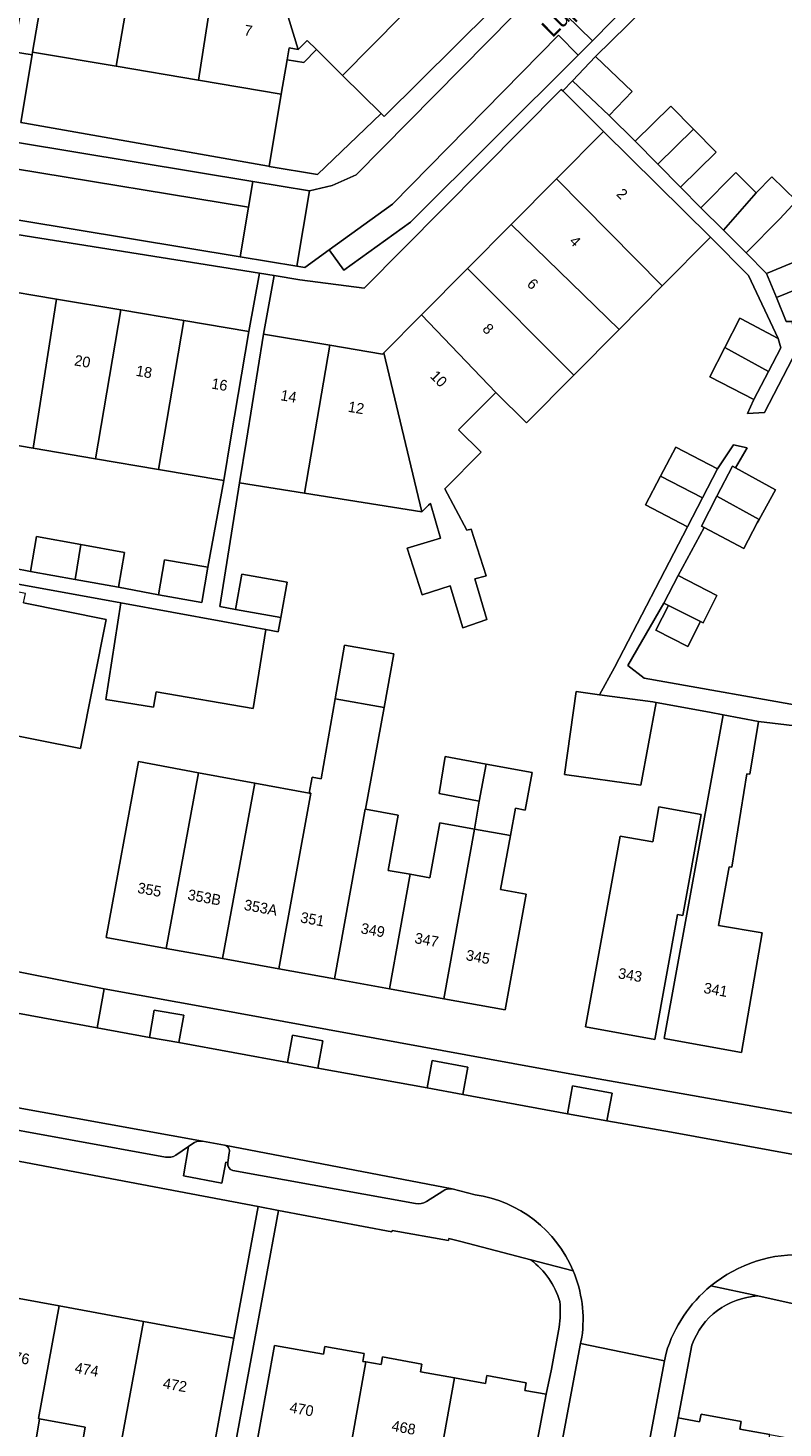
# Model space of a CAD drawing. Header units: metres. Extents: x 151448 to 154749, y 463108 to 465296.
# Tile 164 of 256: x 153036 to 153089, y 463336 to 463434. Entities that reach past the tile are written whole.
import ezdxf
from ezdxf.enums import TextEntityAlignment as Align

# ---------------------------------------------------------------- set-up
doc = ezdxf.new("R2010")
doc.units = ezdxf.units.M
for name, color, linetype, lineweight in [('B-PV-GR-GROENVOORZIENING-GV', 253, 'Continuous', 9), ('B-PV-OG-BEBOUWING-GV', 1, 'Continuous', 9), ('B-PV-OG-BEBOUWING-T18', 2, 'Continuous', 9), ('B-PV-OG-TERREIN_ERF-GV', 253, 'Continuous', 9), ('B-PV-OG-TOPOGRAFIE-T18', 2, 'Continuous', 9), ('B-PV-VH-OPENVERHARDING_BETONSTRAATSTEEN-GV', 253, 'Continuous', 9), ('B-PV-VH-OPENVERHARDING_STRAATBAKSTEEN-GV', 253, 'Continuous', 9), ('B-PV-VH-OPENVERHARDING_TEGEL-GV', 253, 'Continuous', 9)]:
    doc.layers.add(name, color=color, linetype=linetype, lineweight=lineweight)
doc.styles.add('Drong', font='txt', dxfattribs={"height": 1.8})

msp = doc.modelspace()

# ---------------------------------------------------------------- linework, layer by layer
at = {"layer": 'B-PV-GR-GROENVOORZIENING-GV', "flags": 128}
for points in [[(153046.892, 463362.776), (153047.222, 463364.697), (153045.146, 463365.054), (153044.816, 463363.133)], [(153056.623, 463360.994), (153056.969, 463362.913), (153054.833, 463363.298), (153054.487, 463361.379)], [(153066.779, 463359.143), (153067.128, 463361.062), (153064.631, 463361.517), (153064.281, 463359.598)], [(153074.095, 463357.793), (153076.851, 463357.295), (153077.23, 463359.233), (153074.441, 463359.745)]]:
    msp.add_lwpolyline(points, close=True, dxfattribs=at)
for points in [[(153047.802, 463355.668), (153047.566, 463355.506), (153047.2, 463353.445), (153049.901, 463352.938), (153050.179, 463354.396), (153050.306, 463354.372), (153050.417, 463355.05)], [(153050.085, 463355.6), (153048.544, 463355.861)]]:
    msp.add_lwpolyline(points, dxfattribs=at)
at = {"layer": 'B-PV-GR-GROENVOORZIENING-GV'}
for points in [[(153048.544, 463355.861, 0.203742), (153047.802, 463355.668)], [(153050.417, 463355.05, 0.414844), (153050.085, 463355.6)]]:
    msp.add_lwpolyline(points, format="xyb", dxfattribs=at)
at = {"layer": 'B-PV-OG-BEBOUWING-GV', "flags": 128}
for points in [[(153062.477, 463434.73), (153057.184, 463440.182), (153054.326, 463443.126), (153052.413, 463441.193), (153052.513, 463441.085), (153052.562, 463441.099), (153053.375, 463439), (153053.231, 463438.955), (153055.247, 463432.386), (153055.877, 463433.01), (153056.522, 463432.372), (153058.355, 463430.56)], [(153042.496, 463431.21), (153044.109, 463440.532), (153041.321, 463441.003), (153040.989, 463439.032), (153037.883, 463439.556), (153036.641, 463432.198)], [(153044.109, 463440.532), (153042.496, 463431.21), (153048.252, 463430.238), (153049.414, 463437.604), (153046.332, 463438.124), (153046.666, 463440.101)], [(153049.414, 463437.604), (153048.252, 463430.238), (153054.056, 463429.259), (153054.459, 463431.65), (153054.602, 463432.495), (153055.247, 463432.386), (153053.231, 463438.955), (153053.375, 463439), (153052.562, 463441.099), (153052.513, 463441.085), (153049.832, 463440.303)], [(153074.451, 463430.192), (153077.021, 463427.748), (153078.63, 463429.439), (153076.061, 463431.883)], [(153082.922, 463426.802), (153081.334, 463428.414), (153078.845, 463425.961), (153080.433, 463424.35)], [(153073.334, 463423.312), (153080.74, 463415.809), (153084.119, 463419.218), (153076.632, 463426.639)], [(153082.022, 463422.738), (153084.511, 463425.19), (153082.922, 463426.802), (153080.433, 463424.35)], [(153085.024, 463419.708), (153087.32, 463422.336), (153085.885, 463423.762), (153083.43, 463421.292)], [(153073.334, 463423.312), (153070.16, 463420.109), (153077.715, 463412.756), (153080.74, 463415.809)], [(153086.617, 463418.124), (153088.982, 463420.503), (153090.15, 463421.776), (153088.414, 463423.457), (153087.32, 463422.336), (153085.024, 463419.708)], [(153067.107, 463417.028), (153074.553, 463409.565), (153077.715, 463412.756), (153070.16, 463420.109)], [(153088.732, 463414.998), (153091.84, 463416.267), (153091.145, 463417.957), (153088.04, 463416.679)], [(153063.888, 463413.781), (153069.075, 463408.348), (153071.23, 463406.212), (153074.553, 463409.565), (153067.107, 463417.028)], [(153089.841, 463413.319), (153092.072, 463413.332), (153092.907, 463413.675), (153091.84, 463416.267), (153088.732, 463414.998), (153089.423, 463413.317)], [(153033.874, 463415.639), (153032.147, 463405.205), (153036.68, 463404.439), (153038.32, 463414.887)], [(153042.816, 463414.126), (153038.32, 463414.887), (153036.68, 463404.439), (153041.048, 463403.7)], [(153047.234, 463413.379), (153042.816, 463414.126), (153041.048, 463403.7), (153045.458, 463402.953)], [(153047.234, 463413.379), (153045.458, 463402.953), (153050.023, 463402.181), (153050.528, 463405.165), (153051.789, 463412.608)], [(153063.888, 463413.781), (153061.243, 463411.112), (153063.902, 463399.967), (153064.365, 463400.434), (153064.496, 463400.555), (153065.198, 463398.123), (153062.874, 463397.42), (153063.927, 463394.15), (153065.894, 463394.788), (153066.779, 463391.842), (153068.456, 463392.437), (153067.622, 463395.27), (153068.341, 463395.465), (153068.401, 463395.481), (153067.361, 463398.771), (153067.063, 463398.69), (153065.506, 463401.586), (153068.056, 463404.159), (153066.475, 463405.725), (153069.075, 463408.348)], [(153088.181, 463409.817), (153089.038, 463411.465), (153088.848, 463412.116), (153086.265, 463413.502), (153086.174, 463413.551), (153085.117, 463411.492)], [(153055.687, 463401.286), (153057.459, 463411.649), (153052.806, 463412.436), (153051.613, 463404.997), (153051.135, 463402.017)], [(153057.459, 463411.649), (153055.687, 463401.286), (153063.902, 463399.967), (153061.243, 463411.112), (153061.155, 463411.023)], [(153087.157, 463407.849), (153088.181, 463409.817), (153085.117, 463411.492), (153084.06, 463409.433)], [(153083.565, 463400.964), (153084.618, 463402.993), (153081.681, 463404.518), (153080.627, 463402.488)], [(153084.57, 463401.076), (153087.527, 463399.449), (153088.679, 463401.522), (153085.867, 463403.054), (153085.652, 463403.171)], [(153082.512, 463398.934), (153083.565, 463400.964), (153080.627, 463402.488), (153079.574, 463400.459)], [(153087.527, 463399.449), (153084.57, 463401.076), (153083.489, 463398.982), (153083.682, 463398.88), (153086.462, 463397.414), (153087.395, 463399.211)], [(153040.027, 463397.682), (153036.918, 463398.237), (153036.482, 463395.792), (153039.612, 463395.233)], [(153040.027, 463397.682), (153039.612, 463395.233), (153042.65, 463394.691), (153043.087, 463397.136)], [(153036.133, 463394.264), (153026.369, 463396.201), (153025.625, 463392.328), (153035.236, 463390.459), (153035.138, 463389.956), (153034.086, 463384.548), (153039.983, 463383.4), (153041.784, 463392.44), (153036.008, 463393.59)], [(153045.459, 463394.157), (153048.489, 463393.628), (153048.919, 463396.089), (153045.889, 463396.618)], [(153050.841, 463393.138), (153053.242, 463392.707), (153054.021, 463392.567), (153054.466, 463395.046), (153051.286, 463395.617)], [(153084.56, 463394.109), (153081.849, 463395.504), (153080.86, 463393.584), (153081.178, 463393.423), (153083.421, 463392.29), (153083.597, 463392.202)], [(153049.962, 463392.285), (153042.83, 463393.589), (153041.774, 463386.833), (153045.096, 463386.289), (153045.287, 463387.361), (153052.085, 463386.195), (153052.982, 463391.733)], [(153083.421, 463392.29), (153081.178, 463393.423), (153080.295, 463391.674), (153082.538, 463390.542)], [(153057.831, 463386.88), (153061.255, 463386.26), (153061.937, 463390.025), (153058.487, 463390.636)], [(153079.246, 463380.813), (153080.314, 463386.614), (153080.09, 463386.655), (153076.341, 463387.163), (153074.702, 463387.391), (153073.89, 463381.561)], [(153059.933, 463379.145), (153059.966, 463379.139), (153061.255, 463386.26), (153057.831, 463386.88), (153056.851, 463381.27), (153056.223, 463381.385), (153056.017, 463380.268), (153056.116, 463380.249), (153053.886, 463367.951), (153057.786, 463367.244)], [(153084.999, 463385.751), (153080.878, 463363.064), (153086.299, 463362.079), (153087.735, 463370.474), (153084.684, 463370.995), (153085.418, 463375.1), (153085.612, 463375.079), (153086.66, 463381.623), (153086.874, 463381.591), (153087.48, 463385.294)], [(153041.794, 463370.142), (153045.993, 463369.381), (153048.259, 463381.695), (153044.05, 463382.47)], [(153067.911, 463379.696), (153068.406, 463382.302), (153065.542, 463382.836), (153065.125, 463380.229)], [(153052.193, 463380.972), (153048.259, 463381.695), (153045.993, 463369.381), (153049.929, 463368.668)], [(153068.406, 463382.302), (153067.911, 463379.696), (153067.588, 463377.745), (153070.102, 463377.285), (153070.451, 463379.21), (153071.134, 463379.079), (153071.616, 463381.703)], [(153049.929, 463368.668), (153053.886, 463367.951), (153056.116, 463380.249), (153056.017, 463380.268), (153052.193, 463380.972)], [(153057.786, 463367.244), (153061.645, 463366.545), (153063.082, 463374.576), (153061.539, 463374.852), (153062.235, 463378.724), (153059.966, 463379.139), (153059.933, 463379.145)], [(153080.089, 463376.846), (153077.79, 463377.245), (153075.37, 463363.885), (153080.218, 463363.006), (153081.804, 463371.762), (153082.179, 463371.694), (153083.459, 463378.76), (153080.504, 463379.3)], [(153061.645, 463366.545), (153065.434, 463365.858), (153067.588, 463377.745), (153065.168, 463378.188), (153064.469, 463374.328), (153063.082, 463374.576)], [(153067.588, 463377.745), (153065.434, 463365.858), (153069.733, 463365.079), (153071.203, 463373.187), (153069.418, 463373.51), (153070.102, 463377.285)], [(153032.606, 463345.404), (153031.155, 463337.5), (153034.813, 463336.838), (153034.045, 463332.13), (153036.361, 463331.768), (153037.126, 463336.419), (153037.059, 463336.431), (153038.508, 463344.321)], [(153037.126, 463336.419), (153040.332, 463335.839), (153039.485, 463330.976), (153039.878, 463330.918), (153039.471, 463328.418), (153041.614, 463328.016), (153044.409, 463343.237), (153038.508, 463344.321), (153037.059, 463336.431)], [(153041.614, 463328.016), (153044.102, 463327.549), (153045.396, 463334.861), (153049.285, 463334.147), (153050.741, 463342.074), (153044.409, 463343.237)], [(153059.989, 463340.399), (153059.77, 463340.438), (153059.867, 463340.98), (153057.106, 463341.475), (153057.009, 463340.933), (153053.576, 463341.549), (153052.12, 463333.428), (153058.533, 463332.279)], [(153061.3, 463323.438), (153063.194, 463323.092), (153064.563, 463331.262), (153064.745, 463331.227), (153066.19, 463339.287), (153063.811, 463339.714), (153063.908, 463340.255), (153061.147, 463340.75), (153061.05, 463340.209), (153059.989, 463340.399), (153058.533, 463332.279), (153058.954, 463332.203), (153062.388, 463331.587), (153061.109, 463323.472)], [(153071.066, 463330.029), (153072.603, 463338.137), (153071.109, 463338.405), (153071.206, 463338.947), (153068.445, 463339.442), (153068.348, 463338.9), (153066.19, 463339.287), (153064.745, 463331.227)], [(153088.263, 463335.303), (153086.173, 463335.685), (153086.274, 463336.236), (153083.457, 463336.751), (153083.356, 463336.2), (153081.851, 463336.475), (153080.312, 463328.34), (153086.768, 463327.119)]]:
    msp.add_lwpolyline(points, close=True, dxfattribs=at)
at = {"layer": 'B-PV-OG-TERREIN_ERF-GV', "flags": 128}
for points in [[(153066.483, 463438.781), (153062.477, 463434.73), (153058.355, 463430.56), (153061.063, 463427.883), (153061.263, 463427.685), (153073.764, 463440.121), (153070.752, 463443.099)], [(153055.247, 463432.386), (153054.602, 463432.495), (153054.459, 463431.65), (153055.631, 463431.472), (153056.522, 463432.372), (153055.877, 463433.01)], [(153048.252, 463430.238), (153042.496, 463431.21), (153036.641, 463432.198), (153036.606, 463431.994), (153035.807, 463427.258), (153036.087, 463427.209), (153053.164, 463424.193), (153053.2, 463424.188), (153054.056, 463429.259)], [(153067.107, 463417.028), (153070.16, 463420.109), (153073.334, 463423.312), (153076.632, 463426.639), (153073.77, 463429.476), (153073.66, 463429.586), (153059.852, 463415.657), (153055.349, 463416.246), (153053.56, 463416.532), (153052.806, 463412.436), (153057.459, 463411.649), (153061.155, 463411.023), (153061.243, 463411.112), (153063.888, 463413.781)], [(153042.816, 463414.126), (153047.234, 463413.379), (153051.789, 463412.608), (153052.538, 463416.696), (153031.262, 463420.088), (153003.213, 463424.559), (153002.53, 463420.942), (153007.196, 463420.153), (153011.695, 463419.391), (153016.008, 463418.662), (153020.59, 463417.886), (153024.993, 463417.142), (153029.302, 463416.413), (153033.874, 463415.639), (153038.32, 463414.887)], [(153065.434, 463365.858), (153061.645, 463366.545), (153057.786, 463367.244), (153053.886, 463367.951), (153049.929, 463368.668), (153045.993, 463369.381), (153041.794, 463370.142), (153044.05, 463382.47), (153048.259, 463381.695), (153052.193, 463380.972), (153056.017, 463380.268), (153056.223, 463381.385), (153056.851, 463381.27), (153057.831, 463386.88), (153058.487, 463390.636), (153061.937, 463390.025), (153061.255, 463386.26), (153059.966, 463379.139), (153062.235, 463378.724), (153061.539, 463374.852), (153063.082, 463374.576), (153064.469, 463374.328), (153065.168, 463378.188), (153067.588, 463377.745), (153067.911, 463379.696), (153065.125, 463380.229), (153065.542, 463382.836), (153068.406, 463382.302), (153071.616, 463381.703), (153071.134, 463379.079), (153070.451, 463379.21), (153070.102, 463377.285), (153069.418, 463373.51), (153071.203, 463373.187), (153069.733, 463365.079)], [(153077.79, 463377.245), (153080.089, 463376.846), (153080.504, 463379.3), (153083.459, 463378.76), (153082.179, 463371.694), (153081.804, 463371.762), (153080.218, 463363.006), (153075.37, 463363.885)], [(153029.266, 463324.87), (153023.024, 463325.998), (153017.259, 463327.039), (153010.986, 463328.172), (152999.116, 463330.526), (152993.43, 463331.542), (152986.971, 463332.696), (152986.669, 463331.005), (152988.617, 463330.644), (152991.879, 463330.04), (152997.313, 463328.993), (152999.377, 463328.59), (153000, 463328.496), (153002.466, 463328.123), (153048.114, 463319.892), (153053.853, 463351.014), (153052.432, 463351.283), (153050.741, 463342.074), (153049.285, 463334.147), (153046.932, 463321.68), (153034.909, 463323.851)]]:
    msp.add_lwpolyline(points, close=True, dxfattribs=at)
for points in [[(153083.89, 463439.572), (153076.061, 463431.883), (153078.63, 463429.439), (153077.021, 463427.748), (153078.845, 463425.961), (153081.334, 463428.414), (153082.922, 463426.802), (153084.511, 463425.19), (153082.022, 463422.738), (153083.43, 463421.292), (153085.885, 463423.762), (153087.32, 463422.336), (153088.414, 463423.457), (153090.15, 463421.776), (153088.982, 463420.503), (153086.617, 463418.124), (153088.04, 463416.679), (153091.145, 463417.957)], [(153088.848, 463412.116), (153086.779, 463416.546), (153084.119, 463419.218), (153080.74, 463415.809), (153077.715, 463412.756), (153074.553, 463409.565), (153071.23, 463406.212), (153069.075, 463408.348), (153066.475, 463405.725), (153068.056, 463404.159), (153065.506, 463401.586), (153067.063, 463398.69), (153067.361, 463398.771), (153068.401, 463395.481), (153068.341, 463395.465), (153067.622, 463395.27), (153068.456, 463392.437), (153066.779, 463391.842), (153065.894, 463394.788), (153063.927, 463394.15), (153062.874, 463397.42), (153065.198, 463398.123), (153064.496, 463400.555), (153064.365, 463400.434), (153063.902, 463399.967), (153055.687, 463401.286), (153051.135, 463402.017), (153049.742, 463393.335), (153050.841, 463393.138), (153051.286, 463395.617), (153054.466, 463395.046), (153054.021, 463392.567), (153053.843, 463391.576), (153052.982, 463391.733), (153052.085, 463386.195), (153045.287, 463387.361), (153045.096, 463386.289), (153041.774, 463386.833), (153042.83, 463393.589), (153029.316, 463396.06)], [(153090.176, 463411.358), (153087.897, 463406.945), (153086.705, 463406.871), (153087.135, 463407.801), (153087.157, 463407.849), (153084.06, 463409.433), (153085.117, 463411.492), (153086.174, 463413.551), (153086.265, 463413.502), (153088.848, 463412.116)], [(153034.097, 463396.268), (153036.482, 463395.792), (153036.918, 463398.237), (153040.027, 463397.682), (153043.087, 463397.136), (153042.65, 463394.691), (153045.459, 463394.157), (153045.889, 463396.618), (153048.919, 463396.089), (153050.023, 463402.181), (153045.458, 463402.953), (153041.048, 463403.7), (153036.68, 463404.439), (153032.147, 463405.205)], [(153093.358, 463384.587), (153087.48, 463385.294), (153086.874, 463381.591), (153086.66, 463381.623), (153085.612, 463375.079), (153085.418, 463375.1), (153084.684, 463370.995), (153087.735, 463370.474), (153086.299, 463362.079), (153080.878, 463363.064), (153084.999, 463385.751), (153084.043, 463385.927), (153080.314, 463386.614), (153079.246, 463380.813), (153073.89, 463381.561), (153074.702, 463387.391), (153076.341, 463387.163), (153077.392, 463389.063), (153082.512, 463398.934), (153079.574, 463400.459), (153080.627, 463402.488), (153081.681, 463404.518), (153084.618, 463402.993), (153085.73, 463404.682), (153086.686, 463404.46), (153085.867, 463403.054), (153088.679, 463401.522), (153087.527, 463399.449), (153087.395, 463399.211), (153086.462, 463397.414), (153083.682, 463398.88), (153081.849, 463395.504), (153084.56, 463394.109), (153083.597, 463392.202), (153083.421, 463392.29), (153082.538, 463390.542), (153080.295, 463391.674), (153081.178, 463393.423), (153080.86, 463393.584), (153078.329, 463389.205), (153079.473, 463388.325), (153091.584, 463386.176)], [(153036.008, 463393.59), (153041.784, 463392.44), (153039.983, 463383.4), (153034.086, 463384.548)], [(152972.251, 463379.343), (152981.509, 463377.709), (152996.179, 463374.992), (153004.784, 463373.426), (153007.62, 463372.851), (153010.594, 463372.288), (153010.574, 463372.18), (153021.299, 463370.27), (153030.387, 463368.598), (153030.41, 463368.726), (153032.205, 463368.4), (153033.15, 463368.229), (153041.653, 463366.555), (153049.262, 463365.161), (153070.306, 463361.307), (153074.005, 463360.629), (153092.355, 463357.39)], [(153032.606, 463345.404), (153038.508, 463344.321), (153044.409, 463343.237), (153050.741, 463342.074), (153052.432, 463351.283), (153030.563, 463355.423)], [(153071.542, 463347.552), (153066.632, 463348.835), (153065.788, 463349.049), (153065.771, 463348.909), (153061.811, 463349.609), (153061.792, 463349.511), (153053.853, 463351.014), (153048.114, 463319.892), (153002.466, 463328.123)], [(153081.851, 463336.475), (153083.356, 463336.2), (153083.457, 463336.751), (153086.274, 463336.236), (153086.173, 463335.685), (153088.263, 463335.303), (153091.055, 463334.793), (153091.154, 463335.333), (153093.906, 463334.826), (153093.808, 463334.29), (153094.45, 463334.173), (153095.211, 463334.034), (153095.831, 463334.48), (153097.336, 463334.214), (153097.799, 463333.561), (153100.862, 463333.002), (153100.497, 463331.005), (153103.069, 463330.536), (153105.156, 463341.913), (153104.743, 463341.988), (153104.69, 463341.693), (153091.966, 463344.036), (153090.05, 463344.46), (153087.43, 463345.024)], [(153052.12, 463333.428), (153053.576, 463341.549), (153057.009, 463340.933), (153057.106, 463341.475), (153059.867, 463340.98), (153059.77, 463340.438), (153059.989, 463340.399), (153061.05, 463340.209), (153061.147, 463340.75), (153063.908, 463340.255), (153063.811, 463339.714), (153066.19, 463339.287), (153068.348, 463338.9), (153068.445, 463339.442), (153071.206, 463338.947), (153071.109, 463338.405), (153072.603, 463338.137), (153072.98, 463339.89), (153073.517, 463342.83)], [(153082.815, 463341.574), (153081.851, 463336.475)], [(153039.485, 463330.976), (153040.332, 463335.839), (153037.126, 463336.419), (153036.361, 463331.768)]]:
    msp.add_lwpolyline(points, dxfattribs=at)
at = {"layer": 'B-PV-OG-TERREIN_ERF-GV'}
for points in [[(153073.565, 463344.626, 0.159001), (153071.542, 463347.552)], [(153073.517, 463342.83, 0.057895), (153073.565, 463344.626)], [(153087.43, 463345.024, 0.302152), (153082.815, 463341.574)]]:
    msp.add_lwpolyline(points, format="xyb", dxfattribs=at)
at = {"layer": 'B-PV-VH-OPENVERHARDING_BETONSTRAATSTEEN-GV', "flags": 128}
for points in [[(153075.843, 463432.991), (153078.648, 463435.847), (153074.988, 463439.526), (153072.139, 463436.63)], [(153051.765, 463421.338), (153051.187, 463417.846), (153055.155, 463417.189), (153056.03, 463422.469), (153052.06, 463423.126)], [(153041.653, 463366.555), (153033.15, 463368.229), (153032.994, 463367.351), (153032.647, 463365.382), (153041.152, 463363.824)], [(153074.025, 463303.867), (153080.904, 463340.481), (153075.024, 463341.695), (153068.599, 463307.462), (153068.132, 463304.973)]]:
    msp.add_lwpolyline(points, close=True, dxfattribs=at)
for points in [[(153048.544, 463355.861), (153030.698, 463359.107)], [(153032.611, 463357.187), (153045.938, 463354.76)], [(153046.671, 463354.889), (153047.566, 463355.506), (153047.802, 463355.668)], [(153066.018, 463352.524), (153050.085, 463355.6)], [(153050.417, 463355.05), (153050.306, 463354.372)], [(153050.671, 463353.816), (153063.464, 463351.492)], [(153064.225, 463351.649), (153065.372, 463352.372)]]:
    msp.add_lwpolyline(points, dxfattribs=at)
at = {"layer": 'B-PV-VH-OPENVERHARDING_BETONSTRAATSTEEN-GV'}
for points in [[(153047.802, 463355.668, -0.203742), (153048.544, 463355.861)], [(153050.085, 463355.6, -0.414844), (153050.417, 463355.05)], [(153045.938, 463354.76, 0.189757), (153046.671, 463354.889)], [(153050.306, 463354.372, 0.389912), (153050.671, 463353.816)], [(153065.372, 463352.372, -0.17981), (153066.018, 463352.524)], [(153063.464, 463351.492, 0.198383), (153064.225, 463351.649)]]:
    msp.add_lwpolyline(points, format="xyb", dxfattribs=at)
at = {"layer": 'B-PV-VH-OPENVERHARDING_STRAATBAKSTEEN-GV', "flags": 128}
for points in [[(153056.043, 463422.467), (153056.03, 463422.469), (153055.155, 463417.189), (153055.698, 463417.099), (153057.407, 463418.338), (153061.841, 463421.55), (153073.477, 463433.375), (153074.858, 463431.989), (153075.843, 463432.991), (153072.139, 463436.63), (153059.3, 463423.584), (153057.61, 463422.838)], [(153051.187, 463417.846), (153051.765, 463421.338), (153035.297, 463424.049), (152997.91, 463430.309), (152997.316, 463426.766)]]:
    msp.add_lwpolyline(points, close=True, dxfattribs=at)
for points in [[(152929.308, 463377.539), (152930.41, 463377.363), (152931.469, 463377.195), (152951.02, 463373.54), (152951.875, 463373.348), (152970.186, 463370.049), (152971.068, 463369.866), (152990.343, 463366.491), (152991.852, 463366.228), (152993.014, 463365.987), (153008.596, 463363.049), (153009.471, 463362.865), (153028.99, 463359.42), (153030.698, 463359.107), (153048.544, 463355.861), (153050.085, 463355.6), (153066.018, 463352.524), (153067.634, 463352.121)], [(153090.881, 463347.904), (153093.416, 463347.604), (153094.885, 463347.351), (153095.973, 463353.775), (153091.852, 463354.586), (153081.38, 463356.503), (153076.851, 463357.295), (153074.095, 463357.793), (153066.779, 463359.143), (153064.281, 463359.598), (153056.623, 463360.994), (153054.487, 463361.379), (153046.892, 463362.776), (153044.816, 463363.133), (153041.152, 463363.824), (153032.647, 463365.382), (153029.614, 463365.938), (153018.171, 463368.058), (153015.843, 463368.466), (153007.785, 463369.963), (153006.014, 463370.285)], [(153075.106, 463342.129), (153075.024, 463341.695), (153080.904, 463340.481), (153081.005, 463341.019)]]:
    msp.add_lwpolyline(points, dxfattribs=at)
at = {"layer": 'B-PV-VH-OPENVERHARDING_STRAATBAKSTEEN-GV'}
for points in [[(153067.634, 463352.121, -0.262428), (153074.504, 463346.778)], [(153084.147, 463345.731, -0.189007), (153090.881, 463347.904)], [(153074.504, 463346.778, -0.134651), (153075.106, 463342.129)], [(153081.005, 463341.019, -0.149461), (153084.147, 463345.731)]]:
    msp.add_lwpolyline(points, format="xyb", dxfattribs=at)
at = {"layer": 'B-PV-VH-OPENVERHARDING_TEGEL-GV', "flags": 128}
for points in [[(153036.641, 463432.198), (153037.883, 463439.556), (153039.04, 463447.58), (153037.301, 463450.053), (153033.523, 463450.771), (153031.338, 463451.185), (153024.779, 463452.306), (153024.557, 463450.948), (153036.549, 463448.987), (153037.666, 463447.432), (153037.603, 463447.047), (153036.838, 463442.366), (153037.074, 463442.327), (153036.149, 463437.135), (153036.359, 463437.104), (153036.294, 463436.73), (153036.082, 463436.758), (153035.738, 463434.729), (153035.31, 463432.207), (153036.606, 463431.994)], [(153074.858, 463431.989), (153073.477, 463433.375), (153061.841, 463421.55), (153057.407, 463418.338), (153058.445, 463416.904), (153063.097, 463420.274)], [(153054.056, 463429.259), (153053.2, 463424.188), (153056.603, 463423.615), (153061.063, 463427.883), (153058.355, 463430.56), (153056.522, 463432.372), (153055.631, 463431.472), (153054.459, 463431.65)], [(153084.119, 463419.218), (153086.779, 463416.546), (153088.848, 463412.116), (153089.038, 463411.465), (153088.181, 463409.817), (153087.157, 463407.849), (153087.135, 463407.801), (153086.705, 463406.871), (153087.897, 463406.945), (153090.176, 463411.358), (153089.841, 463413.319), (153089.423, 463413.317), (153088.732, 463414.998), (153088.04, 463416.679), (153086.617, 463418.124), (153085.024, 463419.708), (153083.43, 463421.292), (153082.022, 463422.738), (153080.433, 463424.35), (153078.845, 463425.961), (153077.021, 463427.748), (153074.451, 463430.192), (153073.77, 463429.476), (153076.632, 463426.639)], [(153035.297, 463424.049), (153051.765, 463421.338), (153052.06, 463423.126), (153035.593, 463425.851)], [(153054.487, 463361.379), (153054.833, 463363.298), (153056.969, 463362.913), (153056.623, 463360.994), (153064.281, 463359.598), (153064.631, 463361.517), (153067.128, 463361.062), (153066.779, 463359.143), (153074.095, 463357.793), (153074.441, 463359.745), (153077.23, 463359.233), (153076.851, 463357.295), (153081.38, 463356.503), (153091.852, 463354.586), (153092.355, 463357.39), (153074.005, 463360.629), (153070.306, 463361.307), (153049.262, 463365.161), (153041.653, 463366.555), (153041.152, 463363.824), (153044.816, 463363.133), (153045.146, 463365.054), (153047.222, 463364.697), (153046.892, 463362.776)]]:
    msp.add_lwpolyline(points, close=True, dxfattribs=at)
for points in [[(153073.764, 463440.121), (153061.263, 463427.685), (153061.063, 463427.883), (153056.603, 463423.615), (153053.2, 463424.188), (153053.164, 463424.193), (153036.087, 463427.209), (153035.807, 463427.258), (153036.606, 463431.994), (153035.31, 463432.207), (152999.542, 463438.096)], [(153003.213, 463424.559), (153031.262, 463420.088), (153052.538, 463416.696), (153053.56, 463416.532), (153055.349, 463416.246), (153059.852, 463415.657), (153073.66, 463429.586), (153073.77, 463429.476), (153074.451, 463430.192), (153076.061, 463431.883), (153083.89, 463439.572)], [(153035.593, 463425.851), (153052.06, 463423.126), (153056.03, 463422.469), (153056.043, 463422.467), (153057.61, 463422.838), (153059.3, 463423.584), (153072.139, 463436.63)], [(153078.648, 463435.847), (153075.843, 463432.991), (153074.858, 463431.989), (153063.097, 463420.274), (153058.445, 463416.904), (153057.407, 463418.338), (153055.698, 463417.099), (153055.155, 463417.189), (153051.187, 463417.846), (152997.316, 463426.766), (152993.228, 463427.419), (152978.131, 463429.964), (152977.943, 463429.995), (152977.326, 463424.2)], [(153029.316, 463396.06), (153042.83, 463393.589), (153049.962, 463392.285), (153052.982, 463391.733), (153053.843, 463391.576), (153054.021, 463392.567), (153053.242, 463392.707), (153050.841, 463393.138), (153049.742, 463393.335), (153051.135, 463402.017), (153051.613, 463404.997), (153052.806, 463412.436), (153053.56, 463416.532), (153052.538, 463416.696), (153051.789, 463412.608), (153050.528, 463405.165), (153050.023, 463402.181), (153048.919, 463396.089), (153048.489, 463393.628), (153045.459, 463394.157), (153042.65, 463394.691), (153039.612, 463395.233), (153036.482, 463395.792), (153034.097, 463396.268)], [(153091.584, 463386.176), (153079.473, 463388.325), (153078.329, 463389.205), (153080.86, 463393.584), (153081.849, 463395.504), (153083.682, 463398.88), (153083.489, 463398.982), (153084.57, 463401.076), (153085.652, 463403.171), (153085.867, 463403.054), (153086.686, 463404.46), (153085.73, 463404.682), (153084.618, 463402.993), (153083.565, 463400.964), (153082.512, 463398.934), (153077.392, 463389.063), (153076.341, 463387.163), (153080.09, 463386.655), (153080.314, 463386.614), (153084.043, 463385.927), (153084.999, 463385.751), (153087.48, 463385.294), (153093.358, 463384.587)], [(152922.44, 463375.81), (152925.891, 463375.255), (152928.178, 463374.888), (152954.454, 463369.871), (152990.788, 463362.916), (152992.634, 463362.609), (153005.818, 463360.146), (153016.492, 463358.153), (153030.563, 463355.423), (153052.432, 463351.283), (153053.853, 463351.014), (153061.792, 463349.511), (153061.811, 463349.609), (153065.771, 463348.909), (153065.788, 463349.049), (153066.632, 463348.835), (153071.542, 463347.552), (153074.504, 463346.778)], [(153045.938, 463354.76), (153032.611, 463357.187)], [(153050.306, 463354.372), (153050.179, 463354.396), (153049.901, 463352.938), (153047.2, 463353.445), (153047.566, 463355.506), (153046.671, 463354.889)], [(153063.464, 463351.492), (153050.671, 463353.816)], [(153065.372, 463352.372), (153064.225, 463351.649)], [(153067.634, 463352.121), (153066.018, 463352.524)], [(153074.504, 463346.778), (153071.542, 463347.552)], [(153087.43, 463345.024), (153084.147, 463345.731)], [(153084.147, 463345.731), (153087.43, 463345.024), (153090.05, 463344.46), (153091.966, 463344.036), (153104.69, 463341.693), (153104.743, 463341.988), (153105.156, 463341.913), (153107.384, 463341.507), (153118.875, 463339.414), (153122.465, 463338.715), (153122.295, 463340.025)], [(153073.517, 463342.83), (153072.98, 463339.89), (153072.603, 463338.137)], [(153072.603, 463338.137), (153071.066, 463330.029), (153070.15, 463325.174), (153069.554, 463321.932), (153069.393, 463321.961), (153068.462, 463316.859), (153068.177, 463315.294), (153068.393, 463315.254), (153067.776, 463311.902), (153067.159, 463308.55), (153066.936, 463308.592), (153066.644, 463307.026), (153066.325, 463305.312), (153068.132, 463304.973), (153068.599, 463307.462), (153075.024, 463341.695), (153075.106, 463342.129)], [(153076.815, 463310.245), (153077.421, 463313.601), (153077.642, 463313.56), (153077.924, 463315.074), (153078.883, 463320.227), (153079.058, 463321.165), (153078.986, 463321.178), (153079.672, 463324.885), (153080.312, 463328.34), (153081.851, 463336.475), (153082.815, 463341.574)], [(153081.005, 463341.019), (153080.904, 463340.481), (153074.025, 463303.867), (153075.821, 463303.53), (153076.155, 463305.334), (153076.437, 463306.858), (153076.212, 463306.899), (153076.815, 463310.245)]]:
    msp.add_lwpolyline(points, dxfattribs=at)
at = {"layer": 'B-PV-VH-OPENVERHARDING_TEGEL-GV'}
for points in [[(153046.671, 463354.889, -0.189757), (153045.938, 463354.76)], [(153050.671, 463353.816, -0.389912), (153050.306, 463354.372)], [(153066.018, 463352.524, 0.17981), (153065.372, 463352.372)], [(153074.504, 463346.778, 0.262428), (153067.634, 463352.121)], [(153064.225, 463351.649, -0.198383), (153063.464, 463351.492)], [(153071.542, 463347.552, -0.159001), (153073.565, 463344.626)], [(153090.881, 463347.904, 0.189007), (153084.147, 463345.731)], [(153075.106, 463342.129, 0.134651), (153074.504, 463346.778)], [(153084.147, 463345.731, 0.149461), (153081.005, 463341.019)], [(153073.565, 463344.626, -0.057895), (153073.517, 463342.83)], [(153082.815, 463341.574, -0.302152), (153087.43, 463345.024)]]:
    msp.add_lwpolyline(points, format="xyb", dxfattribs=at)

# ---------------------------------------------------------------- texts
at = {"layer": 'B-PV-OG-BEBOUWING-T18', "style": 'Drong'}
for s, rotation, p in [('7', 350.4, (153051.748, 463433.705)), ('2', 315.2, (153077.93, 463422.267)), ('4', 315.2, (153074.637, 463418.944)), ('6', 315.2, (153071.671, 463415.951)), ('8', 315.2, (153068.55, 463412.802)), ('20', 350.4, (153040.131, 463410.524)), ('18', 350.4, (153044.448, 463409.793)), ('10', 315.2, (153065.084, 463409.306)), ('16', 350.4, (153049.734, 463408.899)), ('14', 350.4, (153054.575, 463408.08)), ('12', 350.4, (153059.303, 463407.28)), ('355', 349.7, (153044.828, 463373.498)), ('353B', 349.7, (153048.674, 463372.96)), ('353A', 349.7, (153052.621, 463372.246)), ('351', 349.7, (153056.241, 463371.429)), ('349', 349.7, (153060.471, 463370.662)), ('347', 349.7, (153064.243, 463369.978)), ('345', 349.7, (153067.836, 463368.785)), ('343', 350.2, (153078.491, 463367.519)), ('341', 349.9, (153084.481, 463366.488)), ('476', 350.1, (153035.592, 463340.715)), ('474', 350.1, (153040.436, 463339.87)), ('472', 350.1, (153046.615, 463338.791)), ('470', 349.7, (153055.485, 463337.089)), ('468', 349.7, (153062.631, 463335.798))]:
    msp.add_text(s, height=0.75, rotation=rotation, dxfattribs=at).set_placement(p, align=Align.MIDDLE)
at = {"layer": 'B-PV-OG-TOPOGRAFIE-T18', "style": 'Drong'}
msp.add_text('Lupinestraat', height=1.25, rotation=44.8, dxfattribs=at).set_placement((153075.974, 463436.737), align=Align.MIDDLE)

doc.saveas('drawing.dxf')
